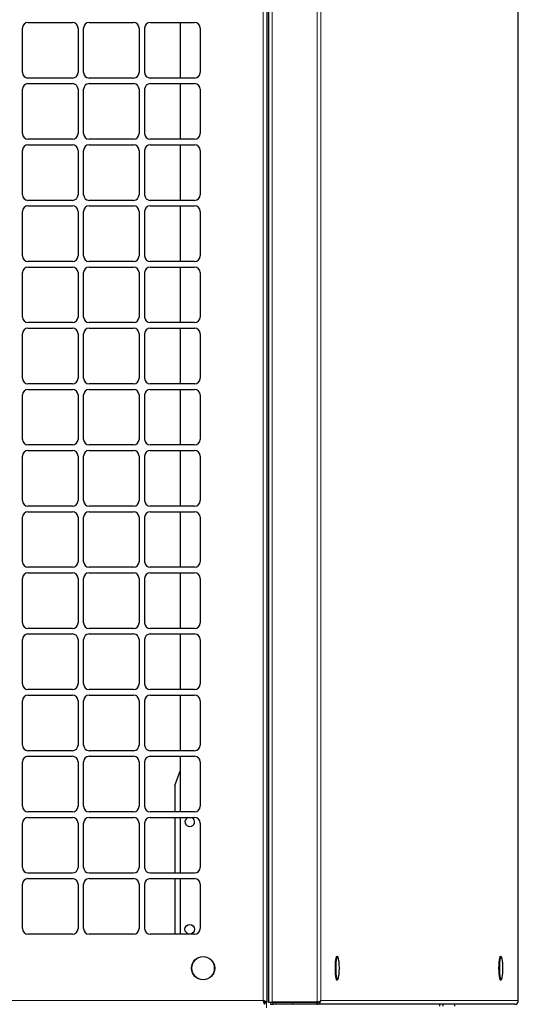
# Model space of a CAD drawing. Header units: millimetres. Extents: x 3501 to 4458, y 770 to 1067.
# Tile 12 of 16: x 4383.53 to 4390.05, y 897.04 to 909.9. Entities that reach past the tile are written whole.
import ezdxf

# ---------------------------------------------------------------- set-up
doc = ezdxf.new("R2010")
doc.units = ezdxf.units.MM
doc.linetypes.add('Durchgehend', pattern=[0])
doc.layers.add('Sichtbar (ISO)', color=7, linetype='Durchgehend', lineweight=25)
doc.layers.add('Sichtbar schmal (ISO)', color=7, linetype='Continuous', lineweight=9)

msp = doc.modelspace()

# ---------------------------------------------------------------- linework, layer by layer
at = {"layer": 'Sichtbar (ISO)'}
for p, q in [((4390.045, 897.089), (4390.045, 921.511)), ((4386.781, 917.932), (4386.781, 897.069)), ((4386.761, 917.907), (4386.761, 897.069)), ((4383.638, 909.863), (4384.219, 909.863)), ((4384.437, 909.863), (4385.017, 909.863)), ((4385.235, 909.863), (4385.816, 909.863)), ((4385.631, 909.137), (4385.631, 909.863)), ((4383.566, 909.209), (4383.566, 909.79)), ((4384.292, 909.79), (4384.292, 909.209)), ((4384.364, 909.209), (4384.364, 909.79)), ((4385.09, 909.79), (4385.09, 909.209)), ((4385.163, 909.209), (4385.163, 909.79)), ((4385.888, 909.79), (4385.888, 909.209)), ((4384.219, 909.137), (4383.638, 909.137)), ((4383.638, 909.064), (4384.219, 909.064)), ((4385.017, 909.137), (4384.437, 909.137)), ((4384.437, 909.064), (4385.017, 909.064)), ((4385.816, 909.137), (4385.235, 909.137)), ((4385.235, 909.064), (4385.816, 909.064)), ((4385.631, 908.338), (4385.631, 909.064)), ((4383.566, 908.411), (4383.566, 908.991)), ((4384.292, 908.991), (4384.292, 908.411)), ((4384.364, 908.411), (4384.364, 908.991)), ((4385.09, 908.991), (4385.09, 908.411)), ((4385.163, 908.411), (4385.163, 908.991)), ((4385.888, 908.991), (4385.888, 908.411)), ((4384.219, 908.338), (4383.638, 908.338)), ((4385.017, 908.338), (4384.437, 908.338)), ((4385.816, 908.338), (4385.235, 908.338)), ((4383.566, 907.612), (4383.566, 908.193)), ((4383.638, 908.266), (4384.219, 908.266)), ((4384.292, 908.193), (4384.292, 907.612)), ((4384.364, 907.612), (4384.364, 908.193)), ((4384.437, 908.266), (4385.017, 908.266)), ((4385.09, 908.193), (4385.09, 907.612)), ((4385.163, 907.612), (4385.163, 908.193)), ((4385.235, 908.266), (4385.816, 908.266)), ((4385.631, 907.54), (4385.631, 908.266)), ((4385.888, 908.193), (4385.888, 907.612)), ((4384.219, 907.54), (4383.638, 907.54)), ((4385.017, 907.54), (4384.437, 907.54)), ((4385.816, 907.54), (4385.235, 907.54)), ((4383.566, 906.814), (4383.566, 907.395)), ((4383.638, 907.467), (4384.219, 907.467)), ((4384.292, 907.395), (4384.292, 906.814)), ((4384.364, 906.814), (4384.364, 907.395)), ((4384.437, 907.467), (4385.017, 907.467)), ((4385.09, 907.395), (4385.09, 906.814)), ((4385.163, 906.814), (4385.163, 907.395)), ((4385.235, 907.467), (4385.816, 907.467)), ((4385.631, 906.741), (4385.631, 907.467)), ((4385.888, 907.395), (4385.888, 906.814)), ((4384.219, 906.741), (4383.638, 906.741)), ((4385.017, 906.741), (4384.437, 906.741)), ((4385.816, 906.741), (4385.235, 906.741)), ((4383.638, 906.669), (4384.219, 906.669)), ((4384.437, 906.669), (4385.017, 906.669)), ((4385.235, 906.669), (4385.816, 906.669)), ((4385.631, 905.943), (4385.631, 906.669)), ((4383.566, 906.016), (4383.566, 906.596)), ((4384.292, 906.596), (4384.292, 906.016)), ((4384.364, 906.016), (4384.364, 906.596)), ((4385.09, 906.596), (4385.09, 906.016)), ((4385.163, 906.016), (4385.163, 906.596)), ((4385.888, 906.596), (4385.888, 906.016)), ((4384.219, 905.943), (4383.638, 905.943)), ((4383.638, 905.87), (4384.219, 905.87)), ((4385.017, 905.943), (4384.437, 905.943)), ((4384.437, 905.87), (4385.017, 905.87)), ((4385.816, 905.943), (4385.235, 905.943)), ((4385.235, 905.87), (4385.816, 905.87)), ((4385.631, 905.145), (4385.631, 905.87)), ((4383.566, 905.217), (4383.566, 905.798)), ((4384.292, 905.798), (4384.292, 905.217)), ((4384.364, 905.217), (4384.364, 905.798)), ((4385.09, 905.798), (4385.09, 905.217)), ((4385.163, 905.217), (4385.163, 905.798)), ((4385.888, 905.798), (4385.888, 905.217)), ((4384.219, 905.145), (4383.638, 905.145)), ((4383.638, 905.072), (4384.219, 905.072)), ((4385.017, 905.145), (4384.437, 905.145)), ((4384.437, 905.072), (4385.017, 905.072)), ((4385.816, 905.145), (4385.235, 905.145)), ((4385.235, 905.072), (4385.816, 905.072)), ((4385.631, 904.346), (4385.631, 905.072)), ((4383.566, 904.419), (4383.566, 904.999)), ((4384.292, 904.999), (4384.292, 904.419)), ((4384.364, 904.419), (4384.364, 904.999)), ((4385.09, 904.999), (4385.09, 904.419)), ((4385.163, 904.419), (4385.163, 904.999)), ((4385.888, 904.999), (4385.888, 904.419)), ((4384.219, 904.346), (4383.638, 904.346)), ((4385.017, 904.346), (4384.437, 904.346)), ((4385.816, 904.346), (4385.235, 904.346)), ((4383.566, 903.62), (4383.566, 904.201)), ((4383.638, 904.273), (4384.219, 904.273)), ((4384.292, 904.201), (4384.292, 903.62)), ((4384.364, 903.62), (4384.364, 904.201)), ((4384.437, 904.273), (4385.017, 904.273)), ((4385.09, 904.201), (4385.09, 903.62)), ((4385.163, 903.62), (4385.163, 904.201)), ((4385.235, 904.273), (4385.816, 904.273)), ((4385.631, 903.548), (4385.631, 904.273)), ((4385.888, 904.201), (4385.888, 903.62)), ((4384.219, 903.548), (4383.638, 903.548)), ((4385.017, 903.548), (4384.437, 903.548)), ((4385.816, 903.548), (4385.235, 903.548)), ((4383.566, 902.822), (4383.566, 903.402)), ((4383.638, 903.475), (4384.219, 903.475)), ((4384.292, 903.402), (4384.292, 902.822)), ((4384.364, 902.822), (4384.364, 903.402)), ((4384.437, 903.475), (4385.017, 903.475)), ((4385.09, 903.402), (4385.09, 902.822)), ((4385.163, 902.822), (4385.163, 903.402)), ((4385.235, 903.475), (4385.816, 903.475)), ((4385.631, 902.749), (4385.631, 903.475)), ((4385.888, 903.402), (4385.888, 902.822)), ((4384.219, 902.749), (4383.638, 902.749)), ((4383.638, 902.677), (4384.219, 902.677)), ((4385.017, 902.749), (4384.437, 902.749)), ((4384.437, 902.677), (4385.017, 902.677)), ((4385.816, 902.749), (4385.235, 902.749)), ((4385.235, 902.677), (4385.816, 902.677)), ((4385.631, 901.951), (4385.631, 902.677)), ((4383.566, 902.023), (4383.566, 902.604)), ((4384.292, 902.604), (4384.292, 902.023)), ((4384.364, 902.023), (4384.364, 902.604)), ((4385.09, 902.604), (4385.09, 902.023)), ((4385.163, 902.023), (4385.163, 902.604)), ((4385.888, 902.604), (4385.888, 902.023)), ((4384.219, 901.951), (4383.638, 901.951)), ((4383.638, 901.878), (4384.219, 901.878)), ((4385.017, 901.951), (4384.437, 901.951)), ((4384.437, 901.878), (4385.017, 901.878)), ((4385.816, 901.951), (4385.235, 901.951)), ((4385.235, 901.878), (4385.816, 901.878)), ((4385.631, 901.152), (4385.631, 901.878)), ((4383.566, 901.225), (4383.566, 901.806)), ((4384.292, 901.806), (4384.292, 901.225)), ((4384.364, 901.225), (4384.364, 901.806)), ((4385.09, 901.806), (4385.09, 901.225)), ((4385.163, 901.225), (4385.163, 901.806)), ((4385.888, 901.806), (4385.888, 901.225)), ((4384.219, 901.152), (4383.638, 901.152)), ((4383.638, 901.08), (4384.219, 901.08)), ((4385.017, 901.152), (4384.437, 901.152)), ((4384.437, 901.08), (4385.017, 901.08)), ((4385.816, 901.152), (4385.235, 901.152)), ((4385.235, 901.08), (4385.816, 901.08)), ((4385.631, 900.354), (4385.631, 901.08)), ((4383.566, 900.427), (4383.566, 901.007)), ((4384.292, 901.007), (4384.292, 900.427)), ((4384.364, 900.427), (4384.364, 901.007)), ((4385.09, 901.007), (4385.09, 900.427)), ((4385.163, 900.427), (4385.163, 901.007)), ((4385.888, 901.007), (4385.888, 900.427)), ((4384.219, 900.354), (4383.638, 900.354)), ((4385.017, 900.354), (4384.437, 900.354)), ((4385.816, 900.354), (4385.235, 900.354)), ((4383.566, 899.628), (4383.566, 900.209)), ((4383.638, 900.281), (4384.219, 900.281)), ((4384.292, 900.209), (4384.292, 899.628)), ((4384.364, 899.628), (4384.364, 900.209)), ((4384.437, 900.281), (4385.017, 900.281)), ((4385.09, 900.209), (4385.09, 899.628)), ((4385.163, 899.628), (4385.163, 900.209)), ((4385.235, 900.281), (4385.816, 900.281)), ((4385.631, 899.556), (4385.631, 900.281)), ((4385.888, 900.209), (4385.888, 899.628)), ((4385.559, 899.898), (4385.631, 900.099)), ((4385.559, 899.898), (4385.559, 899.556)), ((4384.219, 899.556), (4383.638, 899.556)), ((4385.017, 899.556), (4384.437, 899.556)), ((4385.816, 899.556), (4385.235, 899.556)), ((4383.566, 898.83), (4383.566, 899.41)), ((4383.638, 899.483), (4384.219, 899.483)), ((4384.292, 899.41), (4384.292, 898.83)), ((4384.364, 898.83), (4384.364, 899.41)), ((4384.437, 899.483), (4385.017, 899.483)), ((4385.09, 899.41), (4385.09, 898.83)), ((4385.163, 898.83), (4385.163, 899.41)), ((4385.235, 899.483), (4385.816, 899.483)), ((4385.559, 899.483), (4385.559, 898.757)), ((4385.631, 898.757), (4385.631, 899.483)), ((4385.888, 899.41), (4385.888, 898.83)), ((4384.219, 898.757), (4383.638, 898.757)), ((4383.638, 898.684), (4384.219, 898.684)), ((4385.017, 898.757), (4384.437, 898.757)), ((4384.437, 898.684), (4385.017, 898.684)), ((4385.816, 898.757), (4385.235, 898.757)), ((4385.235, 898.684), (4385.816, 898.684)), ((4385.559, 898.684), (4385.559, 897.959)), ((4385.631, 897.959), (4385.631, 898.684)), ((4383.566, 898.031), (4383.566, 898.612)), ((4384.292, 898.612), (4384.292, 898.031)), ((4384.364, 898.031), (4384.364, 898.612)), ((4385.09, 898.612), (4385.09, 898.031)), ((4385.163, 898.031), (4385.163, 898.612)), ((4385.888, 898.612), (4385.888, 898.031)), ((4384.219, 897.959), (4383.638, 897.959)), ((4385.017, 897.959), (4384.437, 897.959)), ((4385.816, 897.959), (4385.235, 897.959)), ((4387.671, 897.667), (4387.677, 897.667)), ((4389.809, 897.667), (4389.815, 897.667)), ((4387.671, 897.362), (4387.677, 897.362)), ((4389.809, 897.362), (4389.815, 897.362)), ((4386.735, 897.074), (4386.735, 897.067)), ((4386.735, 897.067), (4386.735, 897.043)), ((4386.737, 897.069), (4386.761, 897.069)), ((4386.781, 897.069), (4386.8, 897.069)), ((4386.8, 897.069), (4386.829, 897.069)), ((4386.84, 897.067), (4386.809, 897.067)), ((4386.809, 897.067), (4386.809, 897.043)), ((4386.809, 897.043), (4386.84, 897.043)), ((4387.416, 897.069), (4386.829, 897.069)), ((4386.84, 897.043), (4386.84, 897.067)), ((4387.413, 897.067), (4386.84, 897.067)), ((4387.413, 897.043), (4386.84, 897.043)), ((4387.376, 897.069), (4387.376, 897.067)), ((4387.409, 897.067), (4387.409, 897.069)), ((4387.413, 897.067), (4387.413, 897.043)), ((4390, 897.043), (4387.413, 897.043)), ((4389.014, 897.043), (4389.014, 897.019)), ((4389.062, 897.019), (4389.062, 897.043)), ((4389.216, 897.019), (4389.216, 897.043))]:
    msp.add_line(p, q, dxfattribs=at)
for centre, radius in [((4385.752, 898.023), 0.0629), ((4385.926, 897.515), 0.152)]:
    msp.add_circle(centre, radius, dxfattribs=at)
for centre, radius, start, end in [((4383.638, 909.79), 0.0726, 90, 180), ((4384.219, 909.79), 0.0726, 0, 90), ((4384.437, 909.79), 0.0726, 90, 180), ((4385.017, 909.79), 0.0726, 0, 90), ((4385.235, 909.79), 0.0726, 90, 180), ((4385.816, 909.79), 0.0726, 0, 90), ((4383.638, 909.209), 0.0726, 180, 270), ((4384.219, 909.209), 0.0726, 270, 0), ((4384.437, 909.209), 0.0726, 180, 270), ((4385.017, 909.209), 0.0726, 270, 0), ((4385.235, 909.209), 0.0726, 180, 270), ((4385.816, 909.209), 0.0726, 270, 0), ((4383.638, 908.991), 0.0726, 90, 180), ((4384.219, 908.991), 0.0726, 0, 90), ((4384.437, 908.991), 0.0726, 90, 180), ((4385.017, 908.991), 0.0726, 0, 90), ((4385.235, 908.991), 0.0726, 90, 180), ((4385.816, 908.991), 0.0726, 0, 90), ((4383.638, 908.411), 0.0726, 180, 270), ((4384.219, 908.411), 0.0726, 270, 0), ((4384.437, 908.411), 0.0726, 180, 270), ((4385.017, 908.411), 0.0726, 270, 0), ((4385.235, 908.411), 0.0726, 180, 270), ((4385.816, 908.411), 0.0726, 270, 0), ((4383.638, 908.193), 0.0726, 90, 180), ((4384.219, 908.193), 0.0726, 0, 90), ((4384.437, 908.193), 0.0726, 90, 180), ((4385.017, 908.193), 0.0726, 0, 90), ((4385.235, 908.193), 0.0726, 90, 180), ((4385.816, 908.193), 0.0726, 0, 90), ((4383.638, 907.612), 0.0726, 180, 270), ((4384.219, 907.612), 0.0726, 270, 0), ((4384.437, 907.612), 0.0726, 180, 270), ((4385.017, 907.612), 0.0726, 270, 0), ((4385.235, 907.612), 0.0726, 180, 270), ((4385.816, 907.612), 0.0726, 270, 0), ((4383.638, 907.395), 0.0726, 90, 180), ((4384.219, 907.395), 0.0726, 0, 90), ((4384.437, 907.395), 0.0726, 90, 180), ((4385.017, 907.395), 0.0726, 0, 90), ((4385.235, 907.395), 0.0726, 90, 180), ((4385.816, 907.395), 0.0726, 0, 90), ((4383.638, 906.814), 0.0726, 180, 270), ((4384.219, 906.814), 0.0726, 270, 0), ((4384.437, 906.814), 0.0726, 180, 270), ((4385.017, 906.814), 0.0726, 270, 0), ((4385.235, 906.814), 0.0726, 180, 270), ((4385.816, 906.814), 0.0726, 270, 0), ((4383.638, 906.596), 0.0726, 90, 180), ((4384.219, 906.596), 0.0726, 0, 90), ((4384.437, 906.596), 0.0726, 90, 180), ((4385.017, 906.596), 0.0726, 0, 90), ((4385.235, 906.596), 0.0726, 90, 180), ((4385.816, 906.596), 0.0726, 0, 90), ((4383.638, 906.016), 0.0726, 180, 270), ((4384.219, 906.016), 0.0726, 270, 0), ((4384.437, 906.016), 0.0726, 180, 270), ((4385.017, 906.016), 0.0726, 270, 0), ((4385.235, 906.016), 0.0726, 180, 270), ((4385.816, 906.016), 0.0726, 270, 0), ((4383.638, 905.798), 0.0726, 90, 180), ((4384.219, 905.798), 0.0726, 0, 90), ((4384.437, 905.798), 0.0726, 90, 180), ((4385.017, 905.798), 0.0726, 0, 90), ((4385.235, 905.798), 0.0726, 90, 180), ((4385.816, 905.798), 0.0726, 0, 90), ((4383.638, 905.217), 0.0726, 180, 270), ((4384.219, 905.217), 0.0726, 270, 0), ((4384.437, 905.217), 0.0726, 180, 270), ((4385.017, 905.217), 0.0726, 270, 0), ((4385.235, 905.217), 0.0726, 180, 270), ((4385.816, 905.217), 0.0726, 270, 0), ((4383.638, 904.999), 0.0726, 90, 180), ((4384.219, 904.999), 0.0726, 0, 90), ((4384.437, 904.999), 0.0726, 90, 180), ((4385.017, 904.999), 0.0726, 0, 90), ((4385.235, 904.999), 0.0726, 90, 180), ((4385.816, 904.999), 0.0726, 0, 90), ((4383.638, 904.419), 0.0726, 180, 270), ((4384.219, 904.419), 0.0726, 270, 0), ((4384.437, 904.419), 0.0726, 180, 270), ((4385.017, 904.419), 0.0726, 270, 0), ((4385.235, 904.419), 0.0726, 180, 270), ((4385.816, 904.419), 0.0726, 270, 0), ((4383.638, 904.201), 0.0726, 90, 180), ((4384.219, 904.201), 0.0726, 0, 90), ((4384.437, 904.201), 0.0726, 90, 180), ((4385.017, 904.201), 0.0726, 0, 90), ((4385.235, 904.201), 0.0726, 90, 180), ((4385.816, 904.201), 0.0726, 0, 90), ((4383.638, 903.62), 0.0726, 180, 270), ((4384.219, 903.62), 0.0726, 270, 0), ((4384.437, 903.62), 0.0726, 180, 270), ((4385.017, 903.62), 0.0726, 270, 0), ((4385.235, 903.62), 0.0726, 180, 270), ((4385.816, 903.62), 0.0726, 270, 0), ((4383.638, 903.402), 0.0726, 90, 180), ((4384.219, 903.402), 0.0726, 0, 90), ((4384.437, 903.402), 0.0726, 90, 180), ((4385.017, 903.402), 0.0726, 0, 90), ((4385.235, 903.402), 0.0726, 90, 180), ((4385.816, 903.402), 0.0726, 0, 90), ((4383.638, 902.822), 0.0726, 180, 270), ((4384.219, 902.822), 0.0726, 270, 0), ((4384.437, 902.822), 0.0726, 180, 270), ((4385.017, 902.822), 0.0726, 270, 0), ((4385.235, 902.822), 0.0726, 180, 270), ((4385.816, 902.822), 0.0726, 270, 0), ((4383.638, 902.604), 0.0726, 90, 180), ((4384.219, 902.604), 0.0726, 0, 90), ((4384.437, 902.604), 0.0726, 90, 180), ((4385.017, 902.604), 0.0726, 0, 90), ((4385.235, 902.604), 0.0726, 90, 180), ((4385.816, 902.604), 0.0726, 0, 90), ((4383.638, 902.023), 0.0726, 180, 270), ((4384.219, 902.023), 0.0726, 270, 0), ((4384.437, 902.023), 0.0726, 180, 270), ((4385.017, 902.023), 0.0726, 270, 0), ((4385.235, 902.023), 0.0726, 180, 270), ((4385.816, 902.023), 0.0726, 270, 0), ((4383.638, 901.806), 0.0726, 90, 180), ((4384.219, 901.806), 0.0726, 0, 90), ((4384.437, 901.806), 0.0726, 90, 180), ((4385.017, 901.806), 0.0726, 0, 90), ((4385.235, 901.806), 0.0726, 90, 180), ((4385.816, 901.806), 0.0726, 0, 90), ((4383.638, 901.225), 0.0726, 180, 270), ((4384.219, 901.225), 0.0726, 270, 0), ((4384.437, 901.225), 0.0726, 180, 270), ((4385.017, 901.225), 0.0726, 270, 0), ((4385.235, 901.225), 0.0726, 180, 270), ((4385.816, 901.225), 0.0726, 270, 0), ((4383.638, 901.007), 0.0726, 90, 180), ((4384.219, 901.007), 0.0726, 0, 90), ((4384.437, 901.007), 0.0726, 90, 180), ((4385.017, 901.007), 0.0726, 0, 90), ((4385.235, 901.007), 0.0726, 90, 180), ((4385.816, 901.007), 0.0726, 0, 90), ((4383.638, 900.427), 0.0726, 180, 270), ((4384.219, 900.427), 0.0726, 270, 0), ((4384.437, 900.427), 0.0726, 180, 270), ((4385.017, 900.427), 0.0726, 270, 0), ((4385.235, 900.427), 0.0726, 180, 270), ((4385.816, 900.427), 0.0726, 270, 0), ((4383.638, 900.209), 0.0726, 90, 180), ((4384.219, 900.209), 0.0726, 0, 90), ((4384.437, 900.209), 0.0726, 90, 180), ((4385.017, 900.209), 0.0726, 0, 90), ((4385.235, 900.209), 0.0726, 90, 180), ((4385.816, 900.209), 0.0726, 0, 90), ((4383.638, 899.628), 0.0726, 180, 270), ((4384.219, 899.628), 0.0726, 270, 0), ((4384.437, 899.628), 0.0726, 180, 270), ((4385.017, 899.628), 0.0726, 270, 0), ((4385.235, 899.628), 0.0726, 180, 270), ((4385.816, 899.628), 0.0726, 270, 0), ((4383.638, 899.41), 0.0726, 90, 180), ((4384.219, 899.41), 0.0726, 0, 90), ((4384.437, 899.41), 0.0726, 90, 180), ((4385.017, 899.41), 0.0726, 0, 90), ((4385.235, 899.41), 0.0726, 90, 180), ((4385.752, 899.426), 0.0629, 115.829, 64.171), ((4385.816, 899.41), 0.0726, 0, 90), ((4383.638, 898.83), 0.0726, 180, 270), ((4384.219, 898.83), 0.0726, 270, 0), ((4384.437, 898.83), 0.0726, 180, 270), ((4385.017, 898.83), 0.0726, 270, 0), ((4385.235, 898.83), 0.0726, 180, 270), ((4385.816, 898.83), 0.0726, 270, 0), ((4383.638, 898.612), 0.0726, 90, 180), ((4384.219, 898.612), 0.0726, 0, 90), ((4384.437, 898.612), 0.0726, 90, 180), ((4385.017, 898.612), 0.0726, 0, 90), ((4385.235, 898.612), 0.0726, 90, 180), ((4385.816, 898.612), 0.0726, 0, 90), ((4383.638, 898.031), 0.0726, 180, 270), ((4384.219, 898.031), 0.0726, 270, 0), ((4384.437, 898.031), 0.0726, 180, 270), ((4385.017, 898.031), 0.0726, 270, 0), ((4385.235, 898.031), 0.0726, 180, 270), ((4385.816, 898.031), 0.0726, 270, 0)]:
    msp.add_arc(centre, radius, start, end, dxfattribs=at)
for centre, major_axis, ratio, start_param, end_param in [((4387.671, 897.515), (0, 0.152), 0.139173, 0, 3.141593), ((4389.809, 897.515), (0, 0.152), 0.139173, 0, 3.141593), ((4386.882, 897.091), (0, -0.0484), 0.990268, 5.195622, 5.235988), ((4386.882, 897.091), (0, -0.0242), 0.990268, 5.904873, 6.283185), ((4387.101, 897.091), (0, -0.0242), 0.990268, 5.904873, 6.283185)]:
    msp.add_ellipse(centre, major_axis=major_axis, ratio=ratio, start_param=start_param, end_param=end_param, dxfattribs=at)
for points, knots in [([(4387.697, 897.631), (4387.696, 897.635), (4387.695, 897.638), (4387.694, 897.645), (4387.693, 897.648), (4387.691, 897.654), (4387.69, 897.656), (4387.688, 897.66), (4387.687, 897.662), (4387.683, 897.666), (4387.68, 897.667), (4387.677, 897.667)], [4.6885896, 4.6885896, 4.6885896, 4.6885896, 4.8212211, 4.8212211, 4.9538525, 4.9538525, 5.086484, 5.086484, 5.2191154, 5.2191154, 5.3517469, 5.3517469, 5.3517469, 5.3517469]), ([(4387.697, 897.399), (4387.702, 897.426), (4387.703, 897.443), (4387.706, 897.474), (4387.706, 897.486), (4387.707, 897.509), (4387.707, 897.52), (4387.706, 897.544), (4387.706, 897.556), (4387.703, 897.586), (4387.702, 897.603), (4387.697, 897.631)], [2.873311, 2.873311, 2.873311, 2.873311, 3.236367, 3.236367, 3.599423, 3.599423, 3.962478, 3.962478, 4.325534, 4.325534, 4.68859, 4.68859, 4.68859, 4.68859]), ([(4389.835, 897.631), (4389.834, 897.635), (4389.833, 897.638), (4389.832, 897.645), (4389.831, 897.648), (4389.829, 897.654), (4389.828, 897.656), (4389.826, 897.66), (4389.825, 897.662), (4389.821, 897.666), (4389.818, 897.667), (4389.815, 897.667)], [4.6885896, 4.6885896, 4.6885896, 4.6885896, 4.8212211, 4.8212211, 4.9538525, 4.9538525, 5.086484, 5.086484, 5.2191154, 5.2191154, 5.3517469, 5.3517469, 5.3517469, 5.3517469]), ([(4389.835, 897.399), (4389.84, 897.426), (4389.841, 897.443), (4389.844, 897.474), (4389.844, 897.486), (4389.845, 897.509), (4389.845, 897.52), (4389.844, 897.544), (4389.844, 897.556), (4389.841, 897.586), (4389.84, 897.603), (4389.835, 897.631)], [2.873311, 2.873311, 2.873311, 2.873311, 3.236367, 3.236367, 3.599423, 3.599423, 3.962478, 3.962478, 4.325534, 4.325534, 4.68859, 4.68859, 4.68859, 4.68859]), ([(4387.677, 897.362), (4387.68, 897.362), (4387.682, 897.363), (4387.686, 897.366), (4387.687, 897.368), (4387.689, 897.372), (4387.69, 897.374), (4387.692, 897.379), (4387.693, 897.382), (4387.695, 897.389), (4387.696, 897.392), (4387.697, 897.397), (4387.697, 897.398), (4387.697, 897.399)], [2.2101542, 2.2101542, 2.2101542, 2.2101542, 2.3092107, 2.3092107, 2.4418421, 2.4418421, 2.5744736, 2.5744736, 2.707105, 2.707105, 2.8397365, 2.8397365, 2.8733115, 2.8733115, 2.8733115, 2.8733115]), ([(4389.815, 897.362), (4389.817, 897.362), (4389.82, 897.363), (4389.823, 897.366), (4389.825, 897.368), (4389.827, 897.372), (4389.828, 897.374), (4389.83, 897.379), (4389.831, 897.382), (4389.833, 897.389), (4389.833, 897.392), (4389.834, 897.397), (4389.834, 897.398), (4389.835, 897.399)], [2.2101542, 2.2101542, 2.2101542, 2.2101542, 2.3092107, 2.3092107, 2.4418421, 2.4418421, 2.5744736, 2.5744736, 2.707105, 2.707105, 2.8397365, 2.8397365, 2.8733115, 2.8733115, 2.8733115, 2.8733115]), ([(4386.712, 897.091), (4386.719, 897.08), (4386.725, 897.07), (4386.732, 897.068), (4386.733, 897.067), (4386.734, 897.067), (4386.735, 897.067)], [0, 0, 0, 0, 0.859892, 0.859892, 0.859892, 1, 1, 1, 1]), ([(4386.758, 897.074), (4386.753, 897.077), (4386.744, 897.081), (4386.733, 897.085), (4386.726, 897.087), (4386.719, 897.089), (4386.712, 897.091)], [-0.7742269, -0.7742269, -0.7742269, -0.7742269, -0.2769197, -0.2769197, -0.2769197, 0, 0, 0, 0]), ([(4386.73, 897.046), (4386.726, 897.05), (4386.722, 897.059), (4386.719, 897.071), (4386.716, 897.077), (4386.714, 897.084), (4386.712, 897.091)], [-0.7742269, -0.7742269, -0.7742269, -0.7742269, -0.2769197, -0.2769197, -0.2769197, 0, 0, 0, 0]), ([(4386.712, 897.091), (4386.723, 897.085), (4386.734, 897.078), (4386.736, 897.072), (4386.736, 897.071), (4386.737, 897.07), (4386.737, 897.069)], [0, 0, 0, 0, 0.859892, 0.859892, 0.859892, 1, 1, 1, 1]), ([(4387.43, 897.074), (4387.427, 897.071), (4387.423, 897.068), (4387.418, 897.068), (4387.416, 897.067), (4387.415, 897.067), (4387.413, 897.067)], [0.5185766, 0.5185766, 0.5185766, 0.5185766, 0.8598922, 0.8598922, 0.8598922, 1, 1, 1, 1]), ([(4387.456, 897.067), (4387.457, 897.068), (4387.458, 897.069), (4387.458, 897.071), (4387.462, 897.077), (4387.463, 897.084), (4387.464, 897.091)], [-0.3333333, -0.3333333, -0.3333333, -0.3333333, -0.2769197, -0.2769197, -0.2769197, 0, 0, 0, 0]), ([(4387.458, 897.085), (4387.458, 897.086), (4387.459, 897.086), (4387.46, 897.086), (4387.462, 897.088), (4387.463, 897.09), (4387.464, 897.091)], [-0.2682927, -0.2682927, -0.2682927, -0.2682927, -0.2084859, -0.2084859, -0.2084859, 0, 0, 0, 0]), ([(4390.039, 897.067), (4390.04, 897.068), (4390.04, 897.069), (4390.041, 897.071), (4390.044, 897.077), (4390.045, 897.084), (4390.045, 897.091)], [-0.3333333, -0.3333333, -0.3333333, -0.3333333, -0.2769197, -0.2769197, -0.2769197, 0, 0, 0, 0])]:
    msp.add_open_spline(points, degree=3, knots=knots, dxfattribs=at)
for points in [[(4386.735, 897.043), (4386.733, 897.043), (4386.731, 897.044), (4386.73, 897.046)], [(4386.761, 897.069), (4386.761, 897.07), (4386.76, 897.072), (4386.758, 897.074)], [(4387.413, 897.043), (4387.43, 897.043), (4387.447, 897.052), (4387.456, 897.067)], [(4387.416, 897.069), (4387.418, 897.069), (4387.42, 897.07), (4387.422, 897.071)], [(4387.422, 897.071), (4387.437, 897.076), (4387.45, 897.08), (4387.458, 897.085)], [(4390, 897.043), (4390.005, 897.043), (4390.011, 897.044), (4390.015, 897.046)], [(4390.015, 897.046), (4390.025, 897.05), (4390.034, 897.057), (4390.039, 897.067)], [(4390.045, 897.088), (4390.045, 897.089), (4390.045, 897.09), (4390.045, 897.091)]]:
    msp.add_open_spline(points, degree=3, dxfattribs=at)
at = {"layer": 'Sichtbar schmal (ISO)'}
for p, q in [((4390.045, 897.091), (4390.045, 921.509)), ((4386.829, 917.926), (4386.829, 897.069)), ((4387.416, 897.069), (4387.416, 917.926)), ((4386.712, 897.091), (4386.712, 917.907)), ((4387.464, 917.907), (4387.464, 897.091)), ((4367.548, 897.091), (4386.712, 897.091)), ((4386.753, 896.995), (4386.753, 897.069)), ((4387.464, 897.091), (4390.045, 897.091)), ((4389.215, 897.019), (4389.215, 897.043))]:
    msp.add_line(p, q, dxfattribs=at)
msp.add_circle((4385.926, 897.515), 0.147, dxfattribs=at)
for centre, major_axis, start_param, end_param in [((4387.677, 897.515), (0, 0.152), 0, 3.141593), ((4387.684, 897.515), (0, -0.147), 2.478435, 6.946343), ((4389.815, 897.515), (0, 0.152), 0, 3.141593), ((4389.822, 897.515), (0, -0.147), 2.478435, 6.946343)]:
    msp.add_ellipse(centre, major_axis=major_axis, ratio=0.139173, start_param=start_param, end_param=end_param, dxfattribs=at)
for points, knots in [([(4386.758, 897.074), (4386.753, 897.074), (4386.748, 897.075), (4386.739, 897.078), (4386.735, 897.079), (4386.728, 897.083), (4386.725, 897.084), (4386.718, 897.088), (4386.715, 897.089), (4386.712, 897.091)], [-0.2063657, -0.2063657, -0.2063657, -0.2063657, -0.1472927, -0.1472927, -0.0889215, -0.0889215, -0.044954, -0.044954, 0, 0, 0, 0]), ([(4386.712, 897.091), (4386.713, 897.09), (4386.714, 897.088), (4386.716, 897.085), (4386.717, 897.083), (4386.72, 897.078), (4386.721, 897.075), (4386.724, 897.068), (4386.726, 897.064), (4386.728, 897.055), (4386.729, 897.051), (4386.73, 897.046)], [-0.2083183, -0.2083183, -0.2083183, -0.2083183, -0.1845224, -0.1845224, -0.1604592, -0.1604592, -0.1178654, -0.1178654, -0.0600452, -0.0600452, 0, 0, 0, 0]), ([(4387.413, 897.067), (4387.413, 897.067), (4387.413, 897.067), (4387.413, 897.067), (4387.413, 897.067), (4387.414, 897.067), (4387.414, 897.067), (4387.415, 897.067), (4387.416, 897.067), (4387.418, 897.067), (4387.419, 897.067), (4387.423, 897.067), (4387.425, 897.067), (4387.433, 897.067), (4387.437, 897.067), (4387.447, 897.067), (4387.452, 897.067), (4387.456, 897.067)], [-0.1837158, -0.1837158, -0.1837158, -0.1837158, -0.1816743, -0.1816743, -0.1796339, -0.1796339, -0.1755596, -0.1755596, -0.1674628, -0.1674628, -0.1502201, -0.1502201, -0.1167072, -0.1167072, -0.0586113, -0.0586113, 0, 0, 0, 0])]:
    msp.add_open_spline(points, degree=3, knots=knots, dxfattribs=at)

doc.saveas('drawing.dxf')
